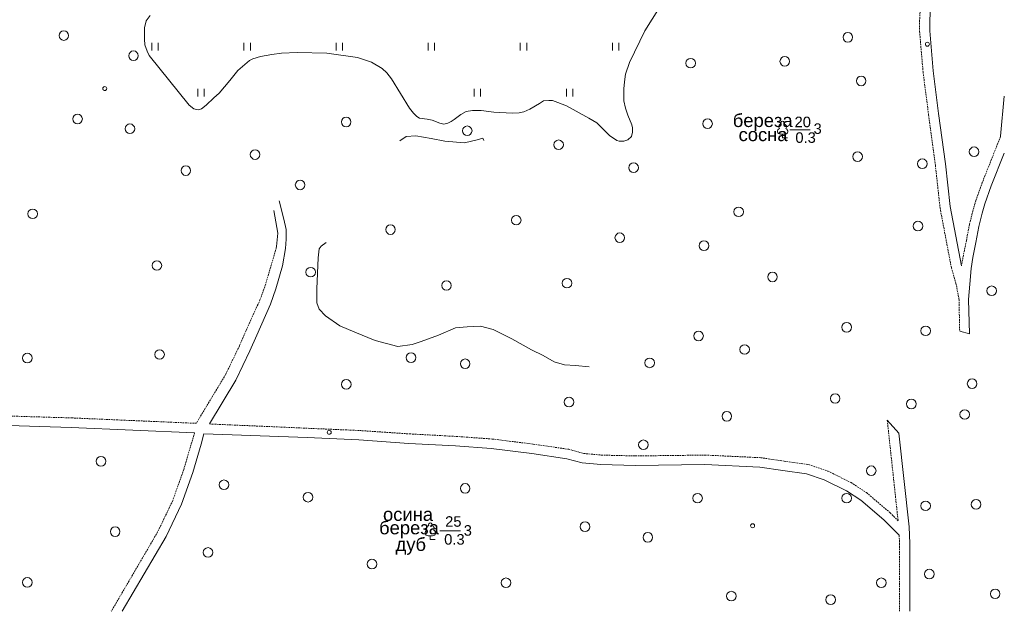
# Model space of a CAD drawing. Extents: x 13 to 4138, y -4831 to -1000.
# Tile 58 of 203: x 3701 to 4000, y -4000 to -3820. Entities that reach past the tile are written whole.
import ezdxf
from ezdxf.enums import TextEntityAlignment as Align

# ---------------------------------------------------------------- set-up
doc = ezdxf.new("R2010")
doc.units = 0
doc.header["$MEASUREMENT"] = 0
doc.linetypes.add('HIDDENX2', pattern=[0.75, 0.5, -0.25])
doc.layers.get('0').update_dxf_attribs({"linetype": 'CONTINUOUS'})
for name, color, linetype in [('14', 7, 'CONTINUOUS'), ('24', 7, 'CONTINUOUS'), ('40', 7, 'CONTINUOUS'), ('42', 7, 'CONTINUOUS')]:
    doc.layers.add(name, color=color, linetype=linetype)
doc.styles.add('ARIAL', font='arial.ttf')

msp = doc.modelspace()

# ---------------------------------------------------------------- linework, layer by layer
at = {"color": 253, "linetype": 'Continuous', "lineweight": 0}
for p, q in [((3932.61, -3856.01), (3932.61, -3854.93)), ((3932.61, -3856.01), (3934.11, -3856.01)), ((3825.52, -3978.12), (3825.52, -3977.04)), ((3825.52, -3978.12), (3827.02, -3978.12))]:
    msp.add_line(p, q, dxfattribs=at)
for points in [[(3740.87, -3829.49), (3740.87, -3827.14)], [(3742.82, -3827.14), (3742.82, -3829.49)], [(3768.87, -3829.49), (3768.87, -3827.14)], [(3770.82, -3827.14), (3770.82, -3829.49)], [(3796.87, -3829.49), (3796.87, -3827.14)], [(3798.82, -3827.14), (3798.82, -3829.49)], [(3824.87, -3829.49), (3824.87, -3827.14)], [(3826.82, -3827.14), (3826.82, -3829.49)], [(3852.87, -3829.49), (3852.87, -3827.14)], [(3854.82, -3827.14), (3854.82, -3829.49)], [(3880.87, -3829.49), (3880.87, -3827.14)], [(3882.82, -3827.14), (3882.82, -3829.49)], [(3754.87, -3843.49), (3754.87, -3841.14)], [(3756.82, -3841.14), (3756.82, -3843.49)], [(3838.87, -3843.49), (3838.87, -3841.14)], [(3840.82, -3841.14), (3840.82, -3843.49)], [(3866.87, -3843.49), (3866.87, -3841.14)], [(3868.82, -3841.14), (3868.82, -3843.49)], [(3931.92, -3854.93), (3933.29, -3854.93)], [(3824.83, -3977.04), (3826.19, -3977.04)]]:
    msp.add_lwpolyline(points, dxfattribs=at)
for centre, radius in [((3714.12, -3824.94), 1.46), ((3952.43, -3825.48), 1.46), ((3976.61, -3827.58), 0.6), ((3735.28, -3831.08), 1.46), ((3904.67, -3833.33), 1.46), ((3933.27, -3832.79), 1.46), ((3956.48, -3838.74), 1.46), ((3726.55, -3841.06), 0.6), ((3718.28, -3850.3), 1.46), ((3734.2, -3853.28), 1.46), ((3799.93, -3851.21), 1.46), ((3909.79, -3851.74), 1.46), ((3836.74, -3853.89), 1.46), ((3864.51, -3858.15), 1.46), ((3772.25, -3861.13), 1.46), ((3955.4, -3861.75), 1.46), ((3990.81, -3860.27), 1.46), ((3887.31, -3865.12), 1.46), ((3975.1, -3863.92), 1.46), ((3751.2, -3866), 1.46), ((3785.93, -3870.36), 1.46), ((3704.62, -3879.15), 1.46), ((3919.24, -3878.54), 1.46), ((3851.63, -3881.07), 1.46), ((3973.75, -3882.87), 1.46), ((3813.41, -3883.94), 1.46), ((3883.11, -3886.42), 1.46), ((3908.71, -3888.83), 1.46), ((3742.4, -3894.85), 1.46), ((3789.16, -3896.88), 1.46), ((3929.53, -3898.33), 1.46), ((3830.43, -3900.94), 1.46), ((3867.05, -3900.23), 1.46), ((3996.14, -3902.54), 1.46), ((3907.06, -3916.28), 1.46), ((3952.08, -3913.64), 1.46), ((3976.1, -3914.72), 1.46), ((3743.21, -3921.91), 1.46), ((3921.05, -3920.4), 1.46), ((3703, -3923), 1.46), ((3819.65, -3922.87), 1.46), ((3836.11, -3924.74), 1.46), ((3892.18, -3924.46), 1.46), ((3799.96, -3930.99), 1.46), ((3990.21, -3930.79), 1.46), ((3867.68, -3936.38), 1.46), ((3948.58, -3935.29), 1.46), ((3971.72, -3936.95), 1.46), ((3987.97, -3940.16), 1.46), ((3915.66, -3940.7), 1.46), ((3794.78, -3945.57), 0.6), ((3794.78, -3945.57), 0.6), ((3890.29, -3949.36), 1.46), ((3725.4, -3954.39), 1.46), ((3959.54, -3957.26), 1.46), ((3762.79, -3961.53), 1.46), ((3836.11, -3962.63), 1.46), ((3788.35, -3965.31), 1.46), ((3906.75, -3965.6), 1.46), ((3952.08, -3965.6), 1.46), ((3976.07, -3967.93), 1.46), ((3991.42, -3967.48), 1.46), ((3729.71, -3975.78), 1.46), ((3872.54, -3974.27), 1.46), ((3923.49, -3973.99), 0.6), ((3891.64, -3977.51), 1.46), ((3757.94, -3982.1), 1.46), ((3807.78, -3985.64), 1.46), ((3703, -3991.21), 1.46), ((3977.19, -3988.68), 1.46), ((3848.52, -3991.32), 1.46), ((3962.61, -3991.32), 1.46), ((3917.01, -3995.38), 1.46), ((3947.23, -3996.46), 1.46), ((3997.23, -3994.68), 1.46)]:
    msp.add_circle(centre, radius, dxfattribs=at)
for centre, radius, start, end in [((3932.17, -3852.67), 0.754, 88.1329, 226.6634), ((3932.61, -3851.56), 0.545, 90, 220.5003), ((3932.61, -3851.56), 0.545, 319.4997, 90), ((3933.05, -3852.67), 0.754, 313.3366, 91.8671), ((3931.93, -3854.05), 0.879, 108.3532, 269.3875), ((3933.29, -3854.05), 0.879, 269.6098, 71.6468), ((3825.08, -3974.78), 0.754, 88.1329, 226.6634), ((3825.52, -3973.67), 0.545, 90, 220.5003), ((3825.52, -3973.67), 0.545, 319.4997, 90), ((3825.95, -3974.78), 0.754, 313.3366, 91.8671), ((3824.84, -3976.16), 0.879, 108.3532, 269.3875), ((3826.2, -3976.16), 0.879, 269.6098, 71.6468)]:
    msp.add_arc(centre, radius, start, end, dxfattribs=at)
at = {"layer": '14', "color": 253, "linetype": 'Continuous', "lineweight": 0}
for p, q in [((3816.22, -3857), (3818.13, -3855.61)), ((3818.13, -3855.61), (3821.15, -3855.48)), ((3821.15, -3855.48), (3825.75, -3856.27)), ((3825.75, -3856.27), (3829.95, -3857.05)), ((3829.95, -3857.05), (3835.86, -3857.58)), ((3835.86, -3857.58), (3839.8, -3856.66)), ((3839.8, -3856.66), (3841.51, -3856.14)), ((3841.51, -3856.14), (3841.76, -3856.8)), ((3793.88, -3887.83), (3792.3, -3889.01)), ((3791.77, -3889.75), (3791.45, -3892.48)), ((3792.3, -3889.01), (3791.77, -3889.75)), ((3791.45, -3892.48), (3791.03, -3901.92)), ((3791.03, -3901.92), (3791.03, -3906.22)), ((3791.03, -3906.22), (3791.77, -3908.11)), ((3791.77, -3908.11), (3793.66, -3910.21)), ((3793.66, -3910.21), (3797.97, -3913.15)), ((3797.97, -3913.15), (3802.59, -3915.14)), ((3828.02, -3916.08), (3833.17, -3913.78)), ((3833.17, -3913.78), (3836.74, -3913.46)), ((3836.74, -3913.46), (3840.79, -3913.33)), ((3840.79, -3913.33), (3844.58, -3914.28)), ((3844.58, -3914.28), (3850.25, -3917.11)), ((3802.59, -3915.14), (3808.79, -3917.66)), ((3808.79, -3917.66), (3815.62, -3919.44)), ((3822.77, -3917.97), (3828.02, -3916.08)), ((3850.25, -3917.11), (3856.24, -3920.47)), ((3815.62, -3919.44), (3820.04, -3918.92)), ((3820.04, -3918.92), (3822.77, -3917.97)), ((3856.24, -3920.47), (3859.81, -3922.26)), ((3859.81, -3922.26), (3863.18, -3924.14)), ((3863.18, -3924.14), (3866.33, -3925.09)), ((3866.33, -3925.09), (3869.69, -3925.3)), ((3869.69, -3925.3), (3873.81, -3925.64))]:
    msp.add_line(p, q, dxfattribs=at)
at = {"layer": '24', "color": 253, "linetype": 'HIDDENX2', "lineweight": 0}
for p, q in [((3974.64, -3812.59), (3974.25, -3820.37)), ((3974.25, -3820.37), (3974.25, -3823.67)), ((3974.25, -3823.67), (3975.3, -3835.99)), ((3975.3, -3835.99), (3976.99, -3849.09)), ((3976.99, -3849.09), (3979.05, -3864.37)), ((3998.88, -3855.58), (3993.31, -3869.64)), ((3979.05, -3864.37), (3980.47, -3877.34)), ((3993.31, -3869.64), (3991.3, -3875.19)), ((3991.3, -3875.19), (3990.46, -3878.21)), ((3980.47, -3877.34), (3983.91, -3895.52)), ((3990.46, -3878.21), (3989.4, -3882.36)), ((3989.4, -3882.36), (3988.47, -3887.28)), ((3988.47, -3887.28), (3986.94, -3894.94)), ((3776.86, -3895.73), (3778.68, -3889.62)), ((3778.68, -3889.62), (3778.74, -3889.04)), ((3775.33, -3900.89), (3776.86, -3895.73)), ((3983.91, -3895.52), (3985.29, -3900.2)), ((3773.73, -3905.34), (3775.33, -3900.89)), ((3985.29, -3900.2), (3986.23, -3905.15)), ((3769.52, -3914.61), (3773.73, -3905.34)), ((3986.23, -3905.15), (3986.44, -3914.8)), ((3769.52, -3914.61), (3767.49, -3919.32)), ((3767.49, -3919.32), (3763.3, -3928)), ((3763.3, -3928), (3754.37, -3942.84)), ((3689.85, -3940.4), (3716.5, -3941.2)), ((3716.5, -3941.2), (3754.37, -3942.84)), ((3758.38, -3943.04), (3803.99, -3945.03)), ((3964.43, -3941.92), (3967.71, -3972.46)), ((3753.86, -3945.72), (3750.55, -3956.88)), ((3803.99, -3945.03), (3819.21, -3946.06)), ((3819.21, -3946.06), (3833.4, -3946.83)), ((3833.4, -3946.83), (3844.32, -3947.61)), ((3844.32, -3947.61), (3856.81, -3949.17)), ((3856.81, -3949.17), (3867.59, -3950.75)), ((3867.59, -3950.75), (3872.15, -3952.02)), ((3872.15, -3952.02), (3877.47, -3952.5)), ((3877.47, -3952.5), (3887.81, -3952.76)), ((3887.81, -3952.76), (3908.98, -3952.5)), ((3908.98, -3952.5), (3925.97, -3953.29)), ((3925.97, -3953.29), (3933.07, -3954.34)), ((3933.07, -3954.34), (3940.54, -3955.41)), ((3940.54, -3955.41), (3946.39, -3957.36)), ((3750.55, -3956.88), (3747.22, -3966.32)), ((3946.39, -3957.36), (3953.42, -3960.88)), ((3953.42, -3960.88), (3958.1, -3963.91)), ((3958.1, -3963.91), (3965.29, -3970.04)), ((3747.22, -3966.32), (3742.63, -3975.88)), ((3965.29, -3970.04), (3967.71, -3972.46)), ((3742.63, -3975.88), (3728.54, -4000)), ((3968.04, -3976.88), (3968.16, -3979.45)), ((3968.16, -3979.45), (3968.16, -4000))]:
    msp.add_line(p, q, dxfattribs=at)
at = {"layer": '24', "color": 253, "linetype": 'Continuous', "lineweight": 0}
for p, q in [((3977.72, -3812.7), (3977.33, -3820.44)), ((3977.33, -3820.44), (3977.33, -3823.54)), ((3977.33, -3823.54), (3978.36, -3835.66)), ((3978.36, -3835.66), (3980.04, -3848.69)), ((3998.88, -3855.58), (4000, -3843.39)), ((3980.04, -3848.69), (3982.1, -3863.99)), ((4000, -3860.69), (3996.05, -3870.67)), ((3982.1, -3863.99), (3983.52, -3876.89)), ((3996.05, -3870.67), (3994.09, -3876.08)), ((3781.01, -3880.8), (3779.56, -3875.17)), ((3779.13, -3884.98), (3777.9, -3878.16)), ((3983.52, -3876.89), (3986.94, -3894.94)), ((3993.29, -3878.96), (3992.26, -3883)), ((3994.09, -3876.08), (3993.29, -3878.96)), ((3781.66, -3883.9), (3781.01, -3880.8)), ((3778.74, -3889.04), (3779.13, -3884.98)), ((3781.66, -3886.86), (3781.66, -3883.9)), ((3992.26, -3883), (3991.34, -3887.83)), ((3781.53, -3889.7), (3781.66, -3886.86)), ((3991.34, -3887.83), (3990.42, -3892.44)), ((3780.63, -3894.99), (3781.53, -3889.7)), ((3990.42, -3892.44), (3989.96, -3895.78)), ((3778.57, -3901.95), (3780.63, -3894.99)), ((3989.96, -3895.78), (3989.5, -3900.51)), ((3776.89, -3906.6), (3778.57, -3901.95)), ((3989.5, -3900.51), (3989.16, -3905.23)), ((3989.16, -3905.23), (3989.39, -3915.64)), ((3772.76, -3916.01), (3776.89, -3906.6)), ((3989.39, -3915.64), (3986.44, -3914.8)), ((3772.76, -3916.01), (3770.7, -3920.79)), ((3770.7, -3920.79), (3766.41, -3929.68)), ((3766.41, -3929.68), (3758.38, -3943.04)), ((3689.76, -3943.29), (3716.39, -3944.09)), ((3716.39, -3944.09), (3753.86, -3945.72)), ((3964.43, -3941.92), (3967.97, -3945.79)), ((3756.66, -3946.04), (3755.86, -3949.13)), ((3756.66, -3946.04), (3788.1, -3947.14)), ((3788.1, -3947.14), (3803.82, -3947.91)), ((3967.97, -3945.79), (3971.03, -3974.31)), ((3755.86, -3949.13), (3753.3, -3957.77)), ((3803.82, -3947.91), (3819.03, -3948.94)), ((3819.03, -3948.94), (3833.21, -3949.72)), ((3833.21, -3949.72), (3844.04, -3950.49)), ((3844.04, -3950.49), (3856.42, -3952.04)), ((3856.42, -3952.04), (3866.99, -3953.59)), ((3866.99, -3953.59), (3871.63, -3954.88)), ((3871.63, -3954.88), (3877.3, -3955.39)), ((3877.3, -3955.39), (3887.79, -3955.65)), ((3887.79, -3955.65), (3908.93, -3955.39)), ((3908.93, -3955.39), (3925.69, -3956.17)), ((3925.69, -3956.17), (3932.65, -3957.2)), ((3753.3, -3957.77), (3749.89, -3967.43)), ((3932.65, -3957.2), (3939.87, -3958.23)), ((3939.87, -3958.23), (3945.28, -3960.04)), ((3945.28, -3960.04), (3951.99, -3963.39)), ((3951.99, -3963.39), (3956.37, -3966.23)), ((3749.89, -3967.43), (3745.18, -3977.23)), ((3956.37, -3966.23), (3963.33, -3972.16)), ((3963.33, -3972.16), (3968.04, -3976.88)), ((3971.03, -3974.31), (3971.26, -3979.38)), ((3745.18, -3977.23), (3731.89, -4000)), ((3971.26, -3979.38), (3971.26, -4000))]:
    msp.add_line(p, q, dxfattribs=at)
at = {"layer": '40', "color": 253, "linetype": 'Continuous', "lineweight": 0}
for p, q in [((3739.17, -3820.51), (3740.33, -3818.84)), ((3895.2, -3816.39), (3890.69, -3823.48)), ((3738.66, -3822.58), (3739.17, -3820.51)), ((3738.66, -3826.06), (3738.66, -3822.58)), ((3890.69, -3823.48), (3886.05, -3833.16)), ((3738.78, -3827.74), (3738.66, -3826.06)), ((3739.43, -3829.68), (3738.78, -3827.74)), ((3740.07, -3830.97), (3739.43, -3829.68)), ((3752.2, -3846.06), (3740.07, -3830.97)), ((3777.34, -3830.71), (3773.86, -3831.35)), ((3780.31, -3830.32), (3777.34, -3830.71)), ((3785.08, -3830.06), (3780.31, -3830.32)), ((3794.07, -3830.32), (3785.08, -3830.06)), ((3803.36, -3831.61), (3794.07, -3830.32)), ((3770.51, -3832.51), (3767.03, -3835.61)), ((3771.54, -3832), (3770.51, -3832.51)), ((3773.86, -3831.35), (3771.54, -3832)), ((3807.61, -3833.03), (3803.36, -3831.61)), ((3810.84, -3834.97), (3807.61, -3833.03)), ((3886.05, -3833.16), (3884.89, -3836.64)), ((3767.03, -3835.61), (3764.58, -3838.58)), ((3812.26, -3836.26), (3810.84, -3834.97)), ((3813.67, -3838.06), (3812.26, -3836.26)), ((3884.89, -3836.64), (3884.5, -3838.97)), ((3764.58, -3838.58), (3761.35, -3842.45)), ((3819.22, -3846.97), (3813.67, -3838.06)), ((3884.5, -3838.97), (3884.37, -3841.16)), ((3761.35, -3842.45), (3759.68, -3843.87)), ((3884.37, -3841.16), (3884.37, -3844.77)), ((3753.61, -3847.22), (3752.2, -3846.06)), ((3757.36, -3846.06), (3755.94, -3847.22)), ((3759.68, -3843.87), (3757.36, -3846.06)), ((3858.74, -3845.56), (3855.78, -3847.36)), ((3859.91, -3844.78), (3858.74, -3845.56)), ((3861.58, -3844.66), (3859.91, -3844.78)), ((3862.61, -3844.66), (3861.58, -3844.66)), ((3864.29, -3845.3), (3862.61, -3844.66)), ((3866.87, -3846.33), (3864.29, -3845.3)), ((3884.37, -3844.77), (3884.89, -3846.97)), ((3754.91, -3847.48), (3753.61, -3847.22)), ((3755.94, -3847.22), (3754.91, -3847.48)), ((3820.38, -3848.51), (3819.22, -3846.97)), ((3821.41, -3849.55), (3820.38, -3848.51)), ((3834.76, -3848.91), (3832.76, -3850.45)), ((3836.43, -3848.01), (3834.76, -3848.91)), ((3838.37, -3847.75), (3836.43, -3848.01)), ((3840.95, -3847.75), (3838.37, -3847.75)), ((3844.82, -3848.27), (3840.95, -3847.75)), ((3850.36, -3848.53), (3844.82, -3848.27)), ((3852.55, -3848.4), (3850.36, -3848.53)), ((3853.97, -3848.14), (3852.55, -3848.4)), ((3855.78, -3847.36), (3853.97, -3848.14)), ((3873.7, -3850.07), (3866.87, -3846.33)), ((3884.89, -3846.97), (3885.53, -3849.16)), ((3822.19, -3850.06), (3821.41, -3849.55)), ((3824.51, -3850.32), (3822.19, -3850.06)), ((3826.05, -3850.71), (3824.51, -3850.32)), ((3828.38, -3851.61), (3826.05, -3850.71)), ((3829.66, -3851.87), (3828.38, -3851.61)), ((3830.82, -3851.61), (3829.66, -3851.87)), ((3831.86, -3851.09), (3830.82, -3851.61)), ((3832.76, -3850.45), (3831.86, -3851.09)), ((3876.12, -3851.48), (3873.7, -3850.07)), ((3879.99, -3855.36), (3876.12, -3851.48)), ((3885.53, -3849.16), (3886.82, -3852.13)), ((3886.95, -3854.32), (3886.69, -3855.61)), ((3886.82, -3852.13), (3886.95, -3853.03)), ((3886.95, -3853.03), (3886.95, -3854.32)), ((3882.18, -3856.9), (3879.99, -3855.36)), ((3882.95, -3857.03), (3882.18, -3856.9)), ((3884.37, -3857.03), (3882.95, -3857.03)), ((3885.53, -3856.64), (3884.37, -3857.03)), ((3886.69, -3855.61), (3885.53, -3856.64))]:
    msp.add_line(p, q, dxfattribs=at)
at = {"layer": '42', "color": 253, "linetype": 'Continuous', "lineweight": 0}
for p, q in [((3934.78, -3853.65), (3941.02, -3853.65)), ((3828.42, -3975.54), (3834.67, -3975.54))]:
    msp.add_line(p, q, dxfattribs=at)

# ---------------------------------------------------------------- texts
at = {"layer": '42', "color": 253, "lineweight": 0, "style": 'ARIAL'}
for s, height, p in [('береза', 4, (3926.56, -3850.75)), ('20', 3.2, (3938.73, -3851.2)), ('3', 3.2, (3943.26, -3853.24)), ('сосна', 4, (3926.67, -3855.04)), ('0.3', 3.2, (3939.6, -3855.96)), ('осина', 4, (3818.74, -3970.51)), ('25', 3.2, (3832.51, -3972.69)), ('береза', 4, (3819.04, -3974.59)), ('3', 3.2, (3836.91, -3975.41)), ('дуб', 4, (3819.58, -3979.63)), ('0.3', 3.2, (3832.84, -3978.13))]:
    msp.add_text(s, height=height, dxfattribs=at).set_placement(p, align=Align.MIDDLE_CENTER)

doc.saveas('drawing.dxf')
